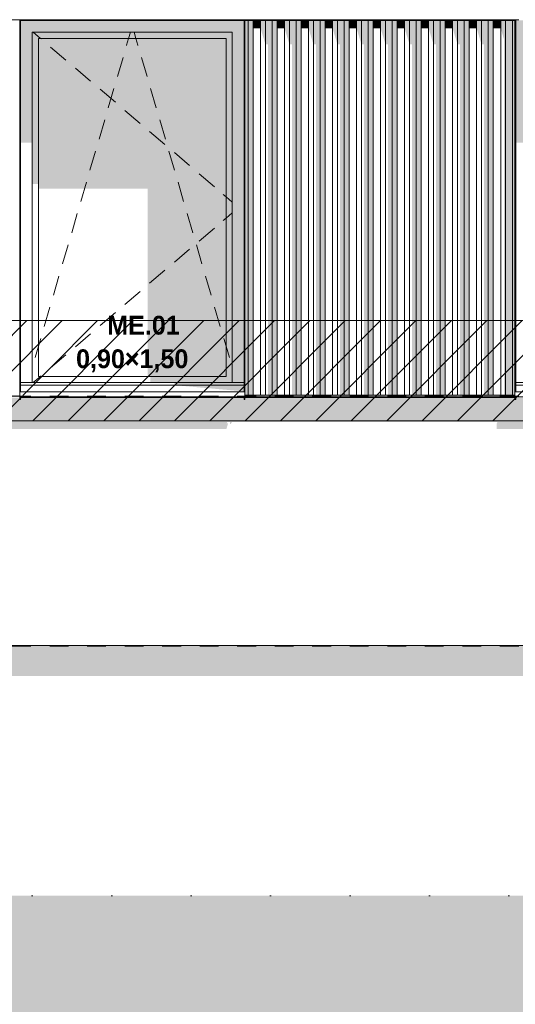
# Model space of a CAD drawing. Header units: millimetres. Extents: x -36476 to 2373, y -53000 to 10500.
# Tile 23 of 35: x -14995 to -13013, y -1434 to 2500. Entities that reach past the tile are written whole.
import ezdxf

# ---------------------------------------------------------------- set-up
doc = ezdxf.new("R2010")
doc.units = ezdxf.units.MM
doc.header["$MEASUREMENT"] = 0
doc.linetypes.add('_TIRET COURT 1', pattern=[150, 75, -75])
doc.linetypes.add('Points', pattern=[317.499995, 0, -317.499995])
for name, color, linetype in [('Nouveau_0', 7, 'Continuous'), ('Nouveau_2D - Dessin général', 7, 'Continuous'), ('Nouveau_2D - Etiquettes 50ème', 7, 'Continuous'), ('Nouveau__Murs ext - Bardages', 7, 'Continuous'), ('Nouveau__Murs ext - Périphériques', 7, 'Continuous'), ('Nouveau_Exter - Environnement', 7, 'Continuous'), ('Nouveau_Fenêtres Archicad', 7, 'Continuous'), ('Terrain - original', 7, 'Continuous')]:
    doc.layers.add(name, color=color, linetype=linetype)
doc.styles.add('STYLE_GENERE_3', font='GOTHIC.TTF')

# ---------------------------------------------------------------- blocks, each defined once
blk = doc.blocks.new('Élément de coupe_3')
at = {"layer": 'Terrain - original', "linetype": 'Continuous', "lineweight": 13}
h = blk.add_hatch(dxfattribs=at)
h.set_pattern_fill('__TERRE_VÉGÉTALISÉE', style=0, pattern_type=2)
h.set_pattern_definition([(45, (0, 0), (-63.63961, 63.63961), []), (45, (-21.21, 21.21), (-127.2792, 127.2792), []), (45, (-42.43, 42.43), (-127.2792, 127.2792), []), (135, (-63.64, 63.64), (21.213203, 21.213203), [90, -90])])
h.paths.add_polyline_path([(-36475.6, 322.4), (-36475.6, -53000), (2372.7, -53000), (2372.7, -1000), (1114, -1000), (1114, -2000), (-3886, -2000), (-3886, -1000), (-30189.1, -1000), (-30189.1, 49.2), (-31403, 102), (-33105.9, 176.1), (-34834.4, 251.2), (-36464.5, 322)])
blk = doc.blocks.new('Élément de coupe_6')
at = {"layer": 'Nouveau__Murs ext - Périphériques', "linetype": 'Continuous', "lineweight": 13}
for points in [[(-25725.7, 885.3), (-25725.7, 865.3), (-24825.7, 865.3), (-24818.7, 887.5), (-24824.5, 887.5), (-24821.9, 892.3), (-24811.2, 892.3), (-24811.2, 884.5), (-24808.2, 884.5), (-24803.7, 892.3), (-23245.7, 892.3), (-23245.7, 852.4), (-23242.7, 852.4), (-23235.4, 865.3), (-22345.7, 865.3), (-22338.7, 887.5), (-22344.5, 887.5), (-22341.9, 892.3), (-22331.2, 892.3), (-22331.2, 884.5), (-22328.2, 884.5), (-22323.7, 892.3), (-20765.7, 892.3), (-20765.7, 852.4), (-20762.7, 852.4), (-20755.4, 865.3), (-19865.7, 865.3), (-19858.7, 887.5), (-19864.5, 887.5), (-19861.9, 892.3), (-19851.2, 892.3), (-19851.2, 884.5), (-19848.2, 884.5), (-19843.7, 892.3), (-17881.9, 892.3), (-17885.7, 885.3), (-17885.7, 865.3), (-16985.7, 865.3), (-16978.7, 887.5), (-16984.5, 887.5), (-16981.9, 892.3), (-16971.2, 892.3), (-16971.2, 884.5), (-16968.2, 884.5), (-16963.7, 892.3), (-15064.2, 892.3), (-15068.1, 885.3), (-15068.1, 865.3), (-14168.1, 865.3), (-14161.1, 887.5), (-14166.9, 887.5), (-14164.2, 892.3), (-14153.6, 892.3), (-14153.6, 884.5), (-14150.6, 884.5), (-14146.1, 892.3), (-13084.2, 892.3), (-13088.1, 885.3), (-13088.1, 865.3), (-12188.1, 865.3), (-12181.1, 887.5), (-12186.9, 887.5), (-12184.2, 892.3), (-12173.6, 892.3), (-12173.6, 884.5), (-12170.6, 884.5), (-12166.1, 892.3), (-10779.6, 892.3), (-10779.6, 989.8), (-10779.7, 989.8), (-10779.7, 990), (-12114.6, 990), (-12114.6, 982.1), (-12117.6, 982.1), (-12117.6, 990), (-13011.6, 990), (-13011.6, 982.1), (-13014.6, 982.1), (-13014.6, 990), (-14094.6, 990), (-14094.6, 982.1), (-14097.6, 982.1), (-14097.6, 990), (-14991.6, 990), (-14991.6, 982.1), (-14994.6, 982.1), (-14994.6, 990), (-16912.2, 990), (-16912.2, 982.1), (-16915.2, 982.1), (-16915.2, 990), (-17809.2, 990), (-17809.2, 982.1), (-17812.2, 982.1), (-17812.2, 990), (-19792.2, 990), (-19792.2, 982.1), (-19795.2, 982.1), (-19795.2, 990), (-20689.2, 990), (-20689.2, 980.6), (-20692.2, 980.6), (-20692.2, 990), (-22272.2, 990), (-22272.2, 982.1), (-22275.2, 982.1), (-22275.2, 990), (-23169.2, 990), (-23169.2, 980.6), (-23172.2, 980.6), (-23172.2, 990), (-24752.2, 990), (-24752.2, 982.1), (-24755.2, 982.1), (-24755.2, 990), (-25649.2, 990), (-25649.2, 980.6), (-25652.2, 980.6), (-25652.2, 2500), (-25708.2, 2402.3), (-25708.2, 917.3)], [(-16912.2, 1000), (-16912.2, 993), (-16835.2, 993), (-16831.2, 997.6), (-16821, 997.6), (-16821, 993), (-16739.2, 993), (-16735.2, 997.6), (-16725, 997.6), (-16725, 993), (-16643.2, 993), (-16639.2, 997.6), (-16629, 997.6), (-16629, 993), (-16547.2, 993), (-16543.2, 997.6), (-16533, 997.6), (-16533, 993), (-16451.2, 993), (-16447.2, 997.6), (-16437, 997.6), (-16437, 993), (-16355.2, 993), (-16351.2, 997.6), (-16341, 997.6), (-16341, 993), (-16259.2, 993), (-16255.2, 997.6), (-16245, 997.6), (-16245, 993), (-16163.2, 993), (-16159.2, 997.6), (-16149, 997.6), (-16149, 993), (-16067.2, 993), (-16063.2, 997.6), (-16053, 997.6), (-16053, 993), (-15971.2, 993), (-15967.2, 997.6), (-15957, 997.6), (-15957, 993), (-15875.2, 993), (-15871.2, 997.6), (-15861, 997.6), (-15861, 993), (-15779.2, 993), (-15775.2, 997.6), (-15765, 997.6), (-15765, 993), (-15683.2, 993), (-15679.2, 997.6), (-15669, 997.6), (-15669, 993), (-15587.2, 993), (-15583.2, 997.6), (-15573, 997.6), (-15573, 993), (-15491.2, 993), (-15487.2, 997.6), (-15477, 997.6), (-15477, 993), (-15395.2, 993), (-15391.2, 997.6), (-15381, 997.6), (-15381, 993), (-15299.2, 993), (-15295.2, 997.6), (-15285, 997.6), (-15285, 993), (-15203.2, 993), (-15199.2, 997.6), (-15189, 997.6), (-15189, 993), (-15107.2, 993), (-15103.2, 997.6), (-15093, 997.6), (-15093, 993), (-14994.6, 993), (-14994.6, 1000), (-15005.8, 1000)], [(-14991.6, 993.4), (-14991.6, 993), (-14097.6, 993), (-14097.6, 993.4)], [(-14094.6, 1000), (-14094.6, 993), (-14017.6, 993), (-14013.6, 997.6), (-14003.4, 997.6), (-14003.4, 993), (-13921.6, 993), (-13917.6, 997.6), (-13907.4, 997.6), (-13907.4, 993), (-13825.6, 993), (-13821.6, 997.6), (-13811.4, 997.6), (-13811.4, 993), (-13729.6, 993), (-13725.6, 997.6), (-13715.4, 997.6), (-13715.4, 993), (-13633.6, 993), (-13629.6, 997.6), (-13619.4, 997.6), (-13619.4, 993), (-13537.6, 993), (-13533.6, 997.6), (-13523.4, 997.6), (-13523.4, 993), (-13441.6, 993), (-13437.6, 997.6), (-13427.4, 997.6), (-13427.4, 993), (-13345.6, 993), (-13341.6, 997.6), (-13331.4, 997.6), (-13331.4, 993), (-13249.6, 993), (-13245.6, 997.6), (-13235.4, 997.6), (-13235.4, 993), (-13153.6, 993), (-13149.6, 997.6), (-13139.4, 997.6), (-13139.4, 993), (-13014.6, 993), (-13014.6, 1000), (-13018.2, 1000)]]:
    blk.add_hatch(color=7, dxfattribs=at).paths.add_polyline_path(points)
at = {"layer": 'Nouveau__Murs ext - Périphériques', "color": 7, "linetype": 'Continuous', "lineweight": 5}
blk.add_line((-10779.6, 0), (-27395.6, 0), dxfattribs=at)
blk = doc.blocks.new('Élément de coupe_18')
at = {"layer": 'Nouveau_Fenêtres Archicad', "linetype": 'Continuous', "lineweight": 13}
for points in [[(-12117.6, 2497), (-13011.6, 2497), (-13011.6, 2450), (-12964.6, 2450), (-12164.6, 2450), (-12117.6, 2450)], [(-13011.6, 2450), (-13011.6, 2008.7), (-12964.6, 2008.7), (-12964.6, 2450)], [(-12164.6, 2450), (-12964.6, 2450), (-12964.6, 2425), (-12939.6, 2425), (-12189.6, 2425), (-12164.6, 2425)], [(-12164.6, 2450), (-12164.6, 1050), (-12117.6, 1050), (-12117.6, 2450)], [(-12939.6, 2425), (-12964.6, 2425), (-12964.6, 1843.9), (-12939.6, 1843.9)], [(-12189.6, 2425), (-12939.6, 2425), (-12939.6, 1825.6), (-12502.7, 1825.6), (-12502.7, 1075), (-12189.6, 1075)], [(-12189.6, 2425), (-12189.6, 1075), (-12164.6, 1075), (-12164.6, 2425)], [(-12164.6, 1075), (-12492.2, 1075), (-12492.2, 1050), (-12164.6, 1050)], [(-12396.9, 1050), (-12396.9, 1040), (-12117.6, 1040), (-12117.6, 1050)], [(-12117.6, 1015), (-12117.6, 1040), (-12396.9, 1040)]]:
    blk.add_hatch(color=7, dxfattribs=at).paths.add_polyline_path(points)
at = {"layer": 'Nouveau_Fenêtres Archicad', "color": 7, "linetype": 'Continuous', "lineweight": 13}
for p, q in [((-12964.6, 2450), (-12964.6, 1050)), ((-12164.6, 2450), (-12964.6, 2450)), ((-12960.3, 2450), (-12930.9, 2425)), ((-12579.2, 2425), (-12571.9, 2450)), ((-12549.9, 2425), (-12557.2, 2450)), ((-12164.6, 1050), (-12164.6, 2450)), ((-12939.6, 2425), (-12939.6, 1075)), ((-12189.6, 2425), (-12939.6, 2425)), ((-12930.9, 2425), (-12928.7, 2423.1)), ((-12587.1, 2398.2), (-12579.2, 2425)), ((-12542.1, 2398.2), (-12549.9, 2425)), ((-12189.6, 1075), (-12189.6, 2425)), ((-12890.7, 2390.6), (-12829.8, 2338.7)), ((-12587.3, 2397.3), (-12587.1, 2398.2)), ((-12541.8, 2397.3), (-12542.1, 2398.2)), ((-12623.9, 2272.5), (-12601.4, 2349.3)), ((-12505.2, 2272.5), (-12527.7, 2349.3)), ((-12791.7, 2306.3), (-12730.9, 2254.4)), ((-12692.8, 2221.9), (-12632, 2170)), ((-12660.5, 2147.8), (-12638, 2224.5)), ((-12468.6, 2147.8), (-12491.2, 2224.5)), ((-12593.9, 2137.5), (-12533.1, 2085.6)), ((-12697, 2023), (-12674.5, 2099.8)), ((-12432.1, 2023), (-12454.6, 2099.8)), ((-12495, 2053.2), (-12434.2, 2001.3)), ((-12733.6, 1898.3), (-12711.1, 1975)), ((-12395.5, 1898.3), (-12418, 1975)), ((-12396.1, 1968.8), (-12335.2, 1916.9)), ((-12770.2, 1773.5), (-12747.7, 1850.3)), ((-12359, 1773.5), (-12381.5, 1850.3)), ((-12297.2, 1884.5), (-12236.3, 1832.5)), ((-12200.4, 1801.9), (-12189.6, 1792.6)), ((-12189.6, 1792.6), (-12164.6, 1771.3)), ((-12806.7, 1648.8), (-12784.2, 1725.5)), ((-12322.4, 1648.8), (-12344.9, 1725.5)), ((-12200.4, 1698.1), (-12189.6, 1707.4)), ((-12189.6, 1707.4), (-12164.6, 1728.7)), ((-12297.2, 1615.5), (-12236.3, 1667.5)), ((-12843.3, 1524), (-12820.8, 1600.8)), ((-12396.1, 1531.2), (-12335.2, 1583.1)), ((-12285.8, 1524), (-12308.3, 1600.8)), ((-12495, 1446.8), (-12434.2, 1498.7)), ((-12879.9, 1399.3), (-12857.4, 1476)), ((-12249.3, 1399.3), (-12271.8, 1476)), ((-12593.9, 1362.5), (-12533.1, 1414.4)), ((-12916.4, 1274.5), (-12893.9, 1351.3)), ((-12212.7, 1274.5), (-12235.2, 1351.3)), ((-12692.8, 1278.1), (-12632, 1330)), ((-12939.6, 1195.6), (-12930.5, 1226.5)), ((-12791.7, 1193.7), (-12730.9, 1245.6)), ((-12189.6, 1195.6), (-12198.6, 1226.5)), ((-12953, 1149.8), (-12939.6, 1195.6)), ((-12176.1, 1149.8), (-12189.6, 1195.6)), ((-12890.7, 1109.4), (-12829.8, 1161.3)), ((-12960.3, 1050), (-12930.9, 1075)), ((-12939.6, 1075), (-12189.6, 1075)), ((-12930.9, 1075), (-12928.7, 1076.9)), ((-12117.6, 1050), (-13011.6, 1050)), ((-12117.6, 1040), (-13011.6, 1040)), ((-13014.6, 1015), (-13014.6, 1013.4)), ((-13014.6, 1013.4), (-13014.6, 993.4)), ((-12114.6, 1013.4), (-13014.6, 1013.4)), ((-12114.6, 993.4), (-13014.6, 993.4)), ((-12114.6, 1019.9), (-12114.6, 1013.4)), ((-12114.6, 1013.4), (-12114.6, 993.4))]:
    blk.add_line(p, q, dxfattribs=at)
blk = doc.blocks.new('Élément de coupe_19')
at = {"layer": 'Nouveau_Fenêtres Archicad', "linetype": 'Continuous', "lineweight": 13}
for points in [[(-14991.6, 2497), (-14991.6, 2450), (-14944.6, 2450), (-14144.6, 2450), (-14097.6, 2450), (-14097.6, 2497)], [(-14991.6, 2450), (-14991.6, 2008.7), (-14944.6, 2008.7), (-14944.6, 2450)], [(-14144.6, 2450), (-14944.6, 2450), (-14944.6, 2425), (-14919.6, 2425), (-14169.6, 2425), (-14144.6, 2425)], [(-14144.6, 1050), (-14097.6, 1050), (-14097.6, 2450), (-14144.6, 2450)], [(-14919.6, 2425), (-14944.6, 2425), (-14944.6, 1843.9), (-14919.6, 1843.9)], [(-14169.6, 2425), (-14919.6, 2425), (-14919.6, 1825.6), (-14482.7, 1825.6), (-14482.7, 1075), (-14169.6, 1075)], [(-14169.6, 2425), (-14169.6, 1075), (-14144.6, 1075), (-14144.6, 2425)], [(-14144.6, 1075), (-14472.2, 1075), (-14472.2, 1050), (-14144.6, 1050)], [(-14376.9, 1050), (-14376.9, 1040), (-14097.6, 1040), (-14097.6, 1050)], [(-14376.9, 1040), (-14097.6, 1015), (-14097.6, 1040)]]:
    blk.add_hatch(color=7, dxfattribs=at).paths.add_polyline_path(points)
at = {"layer": 'Nouveau_Fenêtres Archicad', "color": 7, "linetype": 'Continuous', "lineweight": 13}
for p, q in [((-14944.6, 2450), (-14944.6, 1050)), ((-14144.6, 2450), (-14944.6, 2450)), ((-14940.3, 2450), (-14910.9, 2425)), ((-14559.2, 2425), (-14551.9, 2450)), ((-14529.9, 2425), (-14537.2, 2450)), ((-14144.6, 1050), (-14144.6, 2450)), ((-14919.6, 2425), (-14919.6, 1075)), ((-14169.6, 2425), (-14919.6, 2425)), ((-14910.9, 2425), (-14908.7, 2423.1)), ((-14567.1, 2398.2), (-14559.2, 2425)), ((-14522.1, 2398.2), (-14529.9, 2425)), ((-14169.6, 1075), (-14169.6, 2425)), ((-14870.7, 2390.6), (-14809.8, 2338.7)), ((-14567.3, 2397.3), (-14567.1, 2398.2)), ((-14521.8, 2397.3), (-14522.1, 2398.2)), ((-14603.9, 2272.5), (-14581.4, 2349.3)), ((-14485.2, 2272.5), (-14507.7, 2349.3)), ((-14771.7, 2306.3), (-14710.9, 2254.4)), ((-14672.8, 2221.9), (-14612, 2170)), ((-14640.5, 2147.8), (-14618, 2224.5)), ((-14448.6, 2147.8), (-14471.2, 2224.5)), ((-14573.9, 2137.5), (-14513.1, 2085.6)), ((-14677, 2023), (-14654.5, 2099.8)), ((-14412.1, 2023), (-14434.6, 2099.8)), ((-14475, 2053.2), (-14414.2, 2001.3)), ((-14713.6, 1898.3), (-14691.1, 1975)), ((-14375.5, 1898.3), (-14398, 1975)), ((-14376.1, 1968.8), (-14315.2, 1916.9)), ((-14750.2, 1773.5), (-14727.7, 1850.3)), ((-14339, 1773.5), (-14361.5, 1850.3)), ((-14277.2, 1884.5), (-14216.3, 1832.5)), ((-14180.4, 1801.9), (-14169.6, 1792.6)), ((-14169.6, 1792.6), (-14144.6, 1771.3)), ((-14786.7, 1648.8), (-14764.2, 1725.5)), ((-14302.4, 1648.8), (-14324.9, 1725.5)), ((-14180.4, 1698.1), (-14169.6, 1707.4)), ((-14169.6, 1707.4), (-14144.6, 1728.7)), ((-14277.2, 1615.5), (-14216.3, 1667.5)), ((-14823.3, 1524), (-14800.8, 1600.8)), ((-14376.1, 1531.2), (-14315.2, 1583.1)), ((-14265.8, 1524), (-14288.3, 1600.8)), ((-14475, 1446.8), (-14414.2, 1498.7)), ((-14859.9, 1399.3), (-14837.4, 1476)), ((-14229.3, 1399.3), (-14251.8, 1476)), ((-14573.9, 1362.5), (-14513.1, 1414.4)), ((-14896.4, 1274.5), (-14873.9, 1351.3)), ((-14192.7, 1274.5), (-14215.2, 1351.3)), ((-14672.8, 1278.1), (-14612, 1330)), ((-14919.6, 1195.6), (-14910.5, 1226.5)), ((-14771.7, 1193.7), (-14710.9, 1245.6)), ((-14169.6, 1195.6), (-14178.6, 1226.5)), ((-14933, 1149.8), (-14919.6, 1195.6)), ((-14156.1, 1149.8), (-14169.6, 1195.6)), ((-14870.7, 1109.4), (-14809.8, 1161.3)), ((-14940.3, 1050), (-14910.9, 1075)), ((-14919.6, 1075), (-14169.6, 1075)), ((-14910.9, 1075), (-14908.7, 1076.9)), ((-14097.6, 1050), (-14991.6, 1050)), ((-14097.6, 1040), (-14991.6, 1040)), ((-14994.6, 1015), (-14994.6, 1013.4)), ((-14994.6, 1013.4), (-14994.6, 993.4)), ((-14094.6, 1013.4), (-14994.6, 1013.4)), ((-14094.6, 993.4), (-14994.6, 993.4)), ((-14094.6, 1015), (-14094.6, 1013.4)), ((-14094.6, 1013.4), (-14094.6, 993.4))]:
    blk.add_line(p, q, dxfattribs=at)
blk = doc.blocks.new('Élément de coupe_53')
at = {"layer": 'Nouveau__Murs ext - Bardages', "color": 7, "linetype": 'Continuous', "lineweight": 13}
for p, q in [((-14991.6, 2500), (-14097.6, 2500)), ((-14991.6, 2497), (-14097.6, 2497)), ((-14094.6, 2500), (-13014.6, 2500)), ((-14094.6, 2497), (-13014.6, 2497))]:
    blk.add_line(p, q, dxfattribs=at)
blk = doc.blocks.new('Élément de coupe_54')
at = {"layer": 'Nouveau__Murs ext - Bardages', "linetype": 'Continuous', "lineweight": 13}
for points in [[(-14991.6, 993), (-14991.6, 990), (-14108.2, 990), (-14106.6, 993)], [(-13028.2, 990), (-13014.6, 990), (-13014.6, 993), (-13026.6, 993)]]:
    blk.add_hatch(color=7, dxfattribs=at).paths.add_polyline_path(points)
at = {"layer": 'Nouveau__Murs ext - Bardages', "color": 7, "linetype": 'Continuous', "lineweight": 13}
for p, q in [((-14991.6, 993), (-14097.6, 993)), ((-14991.6, 990), (-14097.6, 990)), ((-14094.6, 993), (-13014.6, 993)), ((-14094.6, 990), (-13014.6, 990))]:
    blk.add_line(p, q, dxfattribs=at)
blk = doc.blocks.new('Élément de coupe_56')
at = {"layer": 'Nouveau__Murs ext - Bardages', "linetype": 'Continuous', "lineweight": 13}
blk.add_hatch(color=7, dxfattribs=at).paths.add_polyline_path([(-13014.6, 982.1), (-13011.6, 982.1), (-13011.6, 993.4), (-13014.6, 993.4)])
at = {"layer": 'Nouveau__Murs ext - Bardages', "color": 7, "linetype": 'Continuous', "lineweight": 13}
for p, q in [((-13014.6, 2500), (-13011.6, 2500)), ((-13014.6, 2497), (-13014.6, 2500)), ((-13014.6, 1015), (-13014.6, 2497)), ((-13011.6, 2497), (-13011.6, 2500)), ((-13011.6, 1015), (-13011.6, 2497)), ((-13014.6, 993), (-13014.6, 993.4)), ((-13014.6, 990), (-13014.6, 993)), ((-13014.6, 982.1), (-13014.6, 990)), ((-13011.6, 993), (-13011.6, 993.4)), ((-13011.6, 990), (-13011.6, 993)), ((-13011.6, 982.1), (-13011.6, 990)), ((-13014.6, 982.1), (-13011.6, 982.1))]:
    blk.add_line(p, q, dxfattribs=at)
blk = doc.blocks.new('Élément de coupe_58')
at = {"layer": 'Nouveau__Murs ext - Bardages', "linetype": 'Continuous', "lineweight": 13}
blk.add_hatch(color=7, dxfattribs=at).paths.add_polyline_path([(-14994.6, 982.1), (-14991.6, 982.1), (-14991.6, 993.4), (-14994.6, 993.4)])
at = {"layer": 'Nouveau__Murs ext - Bardages', "color": 7, "linetype": 'Continuous', "lineweight": 13}
for p, q in [((-14994.6, 2500), (-14991.6, 2500)), ((-14994.6, 2497), (-14994.6, 2500)), ((-14994.6, 1015), (-14994.6, 2497)), ((-14991.6, 2497), (-14991.6, 2500)), ((-14991.6, 1015), (-14991.6, 2497)), ((-14994.6, 993), (-14994.6, 993.4)), ((-14994.6, 990), (-14994.6, 993)), ((-14994.6, 982.1), (-14994.6, 990)), ((-14991.6, 993), (-14991.6, 993.4)), ((-14991.6, 990), (-14991.6, 993)), ((-14991.6, 982.1), (-14991.6, 990)), ((-14994.6, 982.1), (-14991.6, 982.1))]:
    blk.add_line(p, q, dxfattribs=at)
blk = doc.blocks.new('Élément de coupe_66')
at = {"layer": 'Nouveau__Murs ext - Bardages', "color": 7, "linetype": 'Continuous', "lineweight": 13}
for p, q in [((-14097.6, 2500), (-14094.6, 2500)), ((-14097.6, 2497), (-14097.6, 2500)), ((-14097.6, 1015), (-14097.6, 2497)), ((-14094.6, 2497), (-14094.6, 2500)), ((-14094.6, 1015), (-14094.6, 2497)), ((-14097.6, 993), (-14097.6, 993.4)), ((-14097.6, 990), (-14097.6, 993)), ((-14097.6, 982.1), (-14097.6, 990)), ((-14094.6, 993), (-14094.6, 993.4)), ((-14094.6, 990), (-14094.6, 993)), ((-14094.6, 982.1), (-14094.6, 990)), ((-14097.6, 982.1), (-14094.6, 982.1))]:
    blk.add_line(p, q, dxfattribs=at)
blk = doc.blocks.new('Élément de coupe_79')
at = {"layer": 'Nouveau_0', "color": 255, "linetype": 'Points', "lineweight": 0}
blk.add_line((-30189.1, -1000), (-3886, -1000), dxfattribs=at)
blk = doc.blocks.new('Élément de coupe_234')
at = {"layer": 'Nouveau_Exter - Environnement', "linetype": 'Continuous', "lineweight": 13}
blk.add_hatch(color=7, dxfattribs=at).paths.add_polyline_path([(-27135.6, 0), (-27135.6, -1000), (-27125.6, -1000), (-27125.6, -50), (-26645.6, -50), (-26645.6, -122.1), (-19607.4, -122.1), (-19607.4, -50), (-18607.8, -50), (-18607.8, -122.1), (-10879.6, -122.1), (-10879.6, 0)])
blk = doc.blocks.new('Élément de coupe_252')
at = {"layer": 'Nouveau__Murs ext - Bardages', "linetype": 'Continuous', "lineweight": 13}
for points in [[(-14094.6, 1000), (-14081, 1000), (-14081, 2497), (-14094.6, 2497)], [(-14061.6, 2497), (-14081, 2497), (-14081, 1000), (-14061.6, 1000)], [(-14031.6, 2497), (-14061.6, 2497), (-14061.6, 2465.3), (-14031.6, 2465.3)], [(-14031.6, 2497), (-14031.6, 2465.3), (-14012.2, 2401.8), (-14012.2, 2497)], [(-13985, 2497), (-14012.2, 2497), (-14012.2, 2401.8), (-14002, 2401.8), (-14002, 1000), (-13985, 1000)], [(-13965.6, 2497), (-13985, 2497), (-13985, 1000), (-13965.6, 1000)], [(-13965.6, 2497), (-13965.6, 2465.3), (-13935.6, 2465.3), (-13935.6, 2497)], [(-13935.6, 2497), (-13935.6, 2465.3), (-13916.2, 2401.8), (-13916.2, 2497)], [(-13916.2, 2497), (-13916.2, 2401.8), (-13906, 2401.8), (-13906, 1000), (-13889, 1000), (-13889, 2497)], [(-13869.6, 2497), (-13889, 2497), (-13889, 1000), (-13869.6, 1000)], [(-13839.6, 2497), (-13869.6, 2497), (-13869.6, 2465.3), (-13839.6, 2465.3)], [(-13839.6, 2497), (-13839.6, 2465.3), (-13820.2, 2401.8), (-13820.2, 2497)], [(-13820.2, 2497), (-13820.2, 2401.8), (-13810, 2401.8), (-13810, 1000), (-13793, 1000), (-13793, 2497)], [(-13773.6, 2497), (-13793, 2497), (-13793, 1000), (-13773.6, 1000)], [(-13773.6, 2497), (-13773.6, 2465.3), (-13743.6, 2465.3), (-13743.6, 2497)], [(-13724.2, 2497), (-13743.6, 2497), (-13743.6, 2465.3), (-13724.2, 2401.8)], [(-13724.2, 2497), (-13724.2, 2401.8), (-13714, 2401.8), (-13714, 1000), (-13697, 1000), (-13697, 2497)], [(-13677.6, 2497), (-13697, 2497), (-13697, 1000), (-13677.6, 1000)], [(-13677.6, 2497), (-13677.6, 2465.3), (-13647.6, 2465.3), (-13647.6, 2497)], [(-13647.6, 2497), (-13647.6, 2465.3), (-13628.2, 2401.8), (-13628.2, 2497)], [(-13628.2, 2497), (-13628.2, 2401.8), (-13618, 2401.8), (-13618, 1000), (-13601, 1000), (-13601, 2497)], [(-13581.6, 2497), (-13601, 2497), (-13601, 1000), (-13581.6, 1000)], [(-13581.6, 2497), (-13581.6, 2465.3), (-13551.6, 2465.3), (-13551.6, 2497)], [(-13551.6, 2497), (-13551.6, 2465.3), (-13532.2, 2401.8), (-13532.2, 2497)], [(-13532.2, 2497), (-13532.2, 2401.8), (-13522, 2401.8), (-13522, 1000), (-13505, 1000), (-13505, 2497)], [(-13485.6, 2497), (-13505, 2497), (-13505, 1000), (-13485.6, 1000)], [(-13455.6, 2497), (-13485.6, 2497), (-13485.6, 2465.3), (-13455.6, 2465.3)], [(-13455.6, 2497), (-13455.6, 2465.3), (-13436.2, 2401.8), (-13436.2, 2497)], [(-13436.2, 2497), (-13436.2, 2401.8), (-13426, 2401.8), (-13426, 1000), (-13409, 1000), (-13409, 2497)], [(-13389.6, 2497), (-13409, 2497), (-13409, 1000), (-13389.6, 1000)], [(-13389.6, 2497), (-13389.6, 2465.3), (-13359.6, 2465.3), (-13359.6, 2497)], [(-13340.2, 2497), (-13359.6, 2497), (-13359.6, 2465.3), (-13340.2, 2401.8)], [(-13340.2, 2497), (-13340.2, 2401.8), (-13330, 2401.8), (-13330, 1000), (-13313, 1000), (-13313, 2497)], [(-13293.6, 2497), (-13313, 2497), (-13313, 1000), (-13293.6, 1000)], [(-13263.6, 2497), (-13293.6, 2497), (-13293.6, 2465.3), (-13263.6, 2465.3)], [(-13263.6, 2497), (-13263.6, 2465.3), (-13244.2, 2401.8), (-13244.2, 2497)], [(-13244.2, 2497), (-13244.2, 2401.8), (-13234, 2401.8), (-13234, 1000), (-13217, 1000), (-13217, 2497)], [(-13197.6, 2497), (-13217, 2497), (-13217, 1000), (-13197.6, 1000)], [(-13167.6, 2497), (-13197.6, 2497), (-13197.6, 2465.3), (-13167.6, 2465.3)], [(-13167.6, 2497), (-13167.6, 2465.3), (-13148.2, 2401.8), (-13148.2, 2497)], [(-13121, 2497), (-13148.2, 2497), (-13148.2, 2401.8), (-13138, 2401.8), (-13138, 1000), (-13121, 1000)], [(-13101.6, 2497), (-13121, 2497), (-13121, 1000), (-13101.6, 1000)], [(-13101.6, 2497), (-13101.6, 2465.3), (-13071.6, 2465.3), (-13071.6, 2497)], [(-13071.6, 2497), (-13071.6, 2465.3), (-13058.1, 2421.1), (-13058.1, 1000), (-13052.2, 1000), (-13052.2, 2497)], [(-13025, 2497), (-13052.2, 2497), (-13052.2, 1000), (-13025, 1000)], [(-13014.6, 2497), (-13025, 2497), (-13025, 1000), (-13014.6, 1000)]]:
    blk.add_hatch(color=7, dxfattribs=at).paths.add_polyline_path(points)
at = {"layer": 'Nouveau__Murs ext - Bardages', "color": 7, "linetype": 'Continuous', "lineweight": 13}
for p, q in [((-14081, 1000), (-14081, 2497)), ((-14061.6, 1000), (-14061.6, 2497)), ((-14031.6, 1000), (-14031.6, 2497)), ((-14012.2, 1000), (-14012.2, 2497)), ((-13985, 1000), (-13985, 2497)), ((-13965.6, 1000), (-13965.6, 2497)), ((-13935.6, 1000), (-13935.6, 2497)), ((-13916.2, 1000), (-13916.2, 2497)), ((-13889, 1000), (-13889, 2497)), ((-13869.6, 1000), (-13869.6, 2497)), ((-13839.6, 1000), (-13839.6, 2497)), ((-13820.2, 1000), (-13820.2, 2497)), ((-13793, 1000), (-13793, 2497)), ((-13773.6, 1000), (-13773.6, 2497)), ((-13743.6, 1000), (-13743.6, 2497)), ((-13724.2, 1000), (-13724.2, 2497)), ((-13697, 1000), (-13697, 2497)), ((-13677.6, 1000), (-13677.6, 2497)), ((-13647.6, 1000), (-13647.6, 2497)), ((-13628.2, 1000), (-13628.2, 2497)), ((-13601, 1000), (-13601, 2497)), ((-13581.6, 1000), (-13581.6, 2497)), ((-13551.6, 1000), (-13551.6, 2497)), ((-13532.2, 1000), (-13532.2, 2497)), ((-13505, 1000), (-13505, 2497)), ((-13485.6, 1000), (-13485.6, 2497)), ((-13455.6, 1000), (-13455.6, 2497)), ((-13436.2, 1000), (-13436.2, 2497)), ((-13409, 1000), (-13409, 2497)), ((-13389.6, 1000), (-13389.6, 2497)), ((-13359.6, 1000), (-13359.6, 2497)), ((-13340.2, 1000), (-13340.2, 2497)), ((-13313, 1000), (-13313, 2497)), ((-13293.6, 1000), (-13293.6, 2497)), ((-13263.6, 1000), (-13263.6, 2497)), ((-13244.2, 1000), (-13244.2, 2497)), ((-13217, 1000), (-13217, 2497)), ((-13197.6, 1000), (-13197.6, 2497)), ((-13167.6, 1000), (-13167.6, 2497)), ((-13148.2, 1000), (-13148.2, 2497)), ((-13121, 1000), (-13121, 2497)), ((-13101.6, 1000), (-13101.6, 2497)), ((-13071.6, 1000), (-13071.6, 2497)), ((-13052.2, 1000), (-13052.2, 2497)), ((-13025, 1000), (-13025, 2497)), ((-14081, 1000), (-14094.6, 1000)), ((-14061.6, 1000), (-14081, 1000)), ((-14031.6, 1000), (-14061.6, 1000)), ((-14012.2, 1000), (-14031.6, 1000)), ((-13985, 1000), (-14012.2, 1000)), ((-13965.6, 1000), (-13985, 1000)), ((-13935.6, 1000), (-13965.6, 1000)), ((-13916.2, 1000), (-13935.6, 1000)), ((-13889, 1000), (-13916.2, 1000)), ((-13869.6, 1000), (-13889, 1000)), ((-13839.6, 1000), (-13869.6, 1000)), ((-13820.2, 1000), (-13839.6, 1000)), ((-13793, 1000), (-13820.2, 1000)), ((-13773.6, 1000), (-13793, 1000)), ((-13743.6, 1000), (-13773.6, 1000)), ((-13724.2, 1000), (-13743.6, 1000)), ((-13697, 1000), (-13724.2, 1000)), ((-13677.6, 1000), (-13697, 1000)), ((-13647.6, 1000), (-13677.6, 1000)), ((-13628.2, 1000), (-13647.6, 1000)), ((-13601, 1000), (-13628.2, 1000)), ((-13581.6, 1000), (-13601, 1000)), ((-13551.6, 1000), (-13581.6, 1000)), ((-13532.2, 1000), (-13551.6, 1000)), ((-13505, 1000), (-13532.2, 1000)), ((-13485.6, 1000), (-13505, 1000)), ((-13455.6, 1000), (-13485.6, 1000)), ((-13436.2, 1000), (-13455.6, 1000)), ((-13409, 1000), (-13436.2, 1000)), ((-13389.6, 1000), (-13409, 1000)), ((-13359.6, 1000), (-13389.6, 1000)), ((-13340.2, 1000), (-13359.6, 1000)), ((-13313, 1000), (-13340.2, 1000)), ((-13293.6, 1000), (-13313, 1000)), ((-13263.6, 1000), (-13293.6, 1000)), ((-13244.2, 1000), (-13263.6, 1000)), ((-13217, 1000), (-13244.2, 1000)), ((-13197.6, 1000), (-13217, 1000)), ((-13167.6, 1000), (-13197.6, 1000)), ((-13148.2, 1000), (-13167.6, 1000)), ((-13121, 1000), (-13148.2, 1000)), ((-13101.6, 1000), (-13121, 1000)), ((-13071.6, 1000), (-13101.6, 1000)), ((-13052.2, 1000), (-13071.6, 1000)), ((-13025, 1000), (-13052.2, 1000)), ((-13014.6, 1000), (-13025, 1000))]:
    blk.add_line(p, q, dxfattribs=at)

msp = doc.modelspace()

# ---------------------------------------------------------------- hatches: boundary and pattern name
at = {"layer": 'Nouveau_0', "linetype": 'Continuous', "lineweight": 0}
h = msp.add_hatch(dxfattribs=at)
h.set_pattern_fill('Blocs_maçonnerie', color=112, style=0, pattern_type=2)
h.set_pattern_definition([(45, (0, 0), (-70.71068, 70.71068), [])])
h.paths.add_polyline_path([(-28078.7, 1297.6), (-10394.7, 1297.6), (-10394.7, 897.6), (-28078.7, 897.6)])

# ---------------------------------------------------------------- linework, layer by layer
at = {"layer": 'Nouveau_0', "color": 112, "linetype": 'Continuous', "lineweight": 0, "flags": 128}
msp.add_lwpolyline([(-28078.7, 1297.6), (-10394.7, 1297.6), (-10394.7, 897.6), (-28078.7, 897.6)], close=True, dxfattribs=at)
at = {"layer": 'Nouveau_2D - Dessin général', "color": 7, "linetype": '_TIRET COURT 1', "lineweight": 13}
for p, q in [((-10749.6, 2500), (-28433.6, 2500)), ((-10749.6, 995.9), (-28433.6, 995.9)), ((-10749.6, -2.4), (-29526.4, -2.4))]:
    msp.add_line(p, q, dxfattribs=at)

# ---------------------------------------------------------------- block references
at = {"layer": 'Nouveau_0', "lineweight": 0}
msp.add_blockref('Élément de coupe_79', (0, 0), dxfattribs=at)
at = {"layer": 'Nouveau__Murs ext - Bardages', "lineweight": 0}
for name in ['Élément de coupe_53', 'Élément de coupe_58', 'Élément de coupe_66', 'Élément de coupe_252', 'Élément de coupe_56', 'Élément de coupe_54']:
    msp.add_blockref(name, (0, 0), dxfattribs=at)
at = {"layer": 'Nouveau__Murs ext - Périphériques', "lineweight": 0}
msp.add_blockref('Élément de coupe_6', (0, 0), dxfattribs=at)
at = {"layer": 'Nouveau_Exter - Environnement', "lineweight": 0}
msp.add_blockref('Élément de coupe_234', (0, 0), dxfattribs=at)
at = {"layer": 'Nouveau_Fenêtres Archicad', "lineweight": 0}
for name in ['Élément de coupe_19', 'Élément de coupe_18']:
    msp.add_blockref(name, (0, 0), dxfattribs=at)
at = {"layer": 'Terrain - original', "lineweight": 0}
msp.add_blockref('Élément de coupe_3', (0, 0), dxfattribs=at)

# ---------------------------------------------------------------- texts
at = {"layer": 'Nouveau_2D - Etiquettes 50ème', "color": 7, "linetype": 'Continuous', "lineweight": 13, "insert": (-14544.6, 1091.1), "char_height": 75, "attachment_point": 8, "line_spacing_factor": 1.071211, "style": 'STYLE_GENERE_3'}
msp.add_mtext('{\\fCentury Gothic|b1|i0|c0|p0;\\W3.23265; }{\\A1;\\fCentury Gothic|b1|i0|c0|p0;ME.01 }\\P{\\A1;\\fCentury Gothic|b1|i0|c0|p0;0,90×1,50}', dxfattribs=at)

doc.saveas('drawing.dxf')
